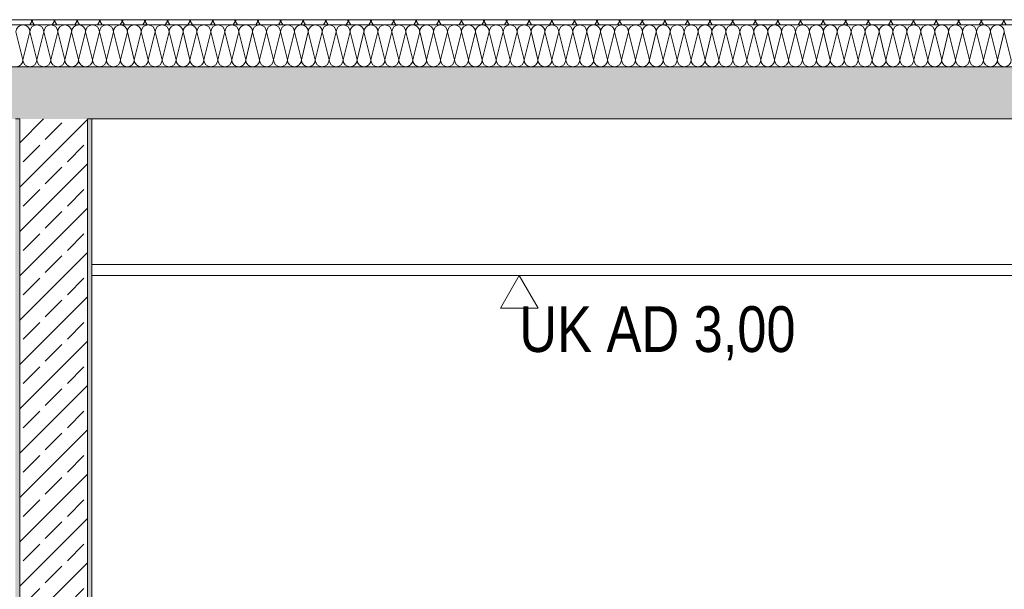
# Model space of a CAD drawing. Header units: metres. Extents: x 0 to 334, y 0 to 60.
# Tile 49 of 72: x 96.35 to 100.13, y 14.72 to 16.9. Entities that reach past the tile are written whole.
import ezdxf

# ---------------------------------------------------------------- set-up
doc = ezdxf.new("R2010")
doc.units = ezdxf.units.M
doc.header["$MEASUREMENT"] = 0
for name, color, linetype in [('94 Genehmigungsplanung Bemaßung', 7, 'Continuous'), ('Neubau_10 Wand außen', 7, 'Continuous'), ('Neubau_20 Abhangdecke', 7, 'Continuous'), ('Neubau_30 Dach', 7, 'Continuous'), ('Neubau_94 Genehmigungsplanung Bemaßung', 7, 'Continuous')]:
    doc.layers.add(name, color=color, linetype=linetype)
doc.styles.add('ERSTELLTER_STIL_1', font='ARIALN.TTF')
doc.dimstyles.new('ERSTELLTER_STIL__1', dxfattribs={"dimtxt": 0.175, "dimasz": 0.095143, "dimexe": 0.18, "dimexo": 0.0625, "dimgap": 0, "dimtad": 1, "dimzin": 0, "dimdsep": 46, "dimtxsty": 'ERSTELLTER_STIL_1', "dimblk": 'ARROWHEAD_6', "dimblk1": 'ARROWHEAD_6', "dimblk2": 'ARROWHEAD_6', "dimcen": 0.09, "dimse1": 1, "dimse2": 1, "dimclrd": 7, "dimclre": 7, "dimclrt": 7, "dimazin": 0, "dimtfac": 1, "dimtdec": 4, "dimtmove": 0, "dimatfit": 3, "dimfxl": 1, "dimtolj": 1, "dimtzin": 0, "dimarcsym": 0})
pattern_1 = [(45, (111.51342, 12.92067), (-0.0848528, 0.0848528), []), (45, (111.471, 12.9631), (-0.0848528, 0.0848528), [0.09, -0.03])]
pattern_2 = [(45, (111.513422, 12.92067), (-0.01767767, 0.01767767), [0, -0.025])]

# ---------------------------------------------------------------- blocks, each defined once
blk = doc.blocks.new('*X28', base_point=(111.5134, 12.9207))
at = {"layer": 'Neubau_30 Dach', "color": 8, "linetype": 'Continuous', "lineweight": 9}
for p, q in [((96.3668, 16.7473), (96.3401, 16.854)), ((96.3668, 16.7473), (96.3934, 16.854)), ((96.4201, 16.7473), (96.3934, 16.854)), ((96.4201, 16.7473), (96.4468, 16.854)), ((96.4734, 16.7473), (96.4468, 16.854)), ((96.4734, 16.7473), (96.5001, 16.854)), ((96.5268, 16.7473), (96.5001, 16.854)), ((96.5268, 16.7473), (96.5534, 16.854)), ((96.5801, 16.7473), (96.5534, 16.854)), ((96.5801, 16.7473), (96.6068, 16.854)), ((96.6334, 16.7473), (96.6068, 16.854)), ((96.6334, 16.7473), (96.6601, 16.854)), ((96.6868, 16.7473), (96.6601, 16.854)), ((96.6868, 16.7473), (96.7134, 16.854)), ((96.7401, 16.7473), (96.7134, 16.854)), ((96.7401, 16.7473), (96.7668, 16.854)), ((96.7934, 16.7473), (96.7668, 16.854)), ((96.7934, 16.7473), (96.8201, 16.854)), ((96.8468, 16.7473), (96.8201, 16.854)), ((96.8468, 16.7473), (96.8734, 16.854)), ((96.9001, 16.7473), (96.8734, 16.854)), ((96.9001, 16.7473), (96.9268, 16.854)), ((96.9534, 16.7473), (96.9268, 16.854)), ((96.9534, 16.7473), (96.9801, 16.854)), ((97.0068, 16.7473), (96.9801, 16.854)), ((97.0068, 16.7473), (97.0334, 16.854)), ((97.0601, 16.7473), (97.0334, 16.854)), ((97.0601, 16.7473), (97.0868, 16.854)), ((97.1134, 16.7473), (97.0868, 16.854)), ((97.1134, 16.7473), (97.1401, 16.854)), ((97.1668, 16.7473), (97.1401, 16.854)), ((97.1668, 16.7473), (97.1934, 16.854)), ((97.2201, 16.7473), (97.1934, 16.854)), ((97.2201, 16.7473), (97.2468, 16.854)), ((97.2734, 16.7473), (97.2468, 16.854)), ((97.2734, 16.7473), (97.3001, 16.854)), ((97.3268, 16.7473), (97.3001, 16.854)), ((97.3268, 16.7473), (97.3534, 16.854)), ((97.3801, 16.7473), (97.3534, 16.854)), ((97.3801, 16.7473), (97.4068, 16.854)), ((97.4334, 16.7473), (97.4068, 16.854)), ((97.4334, 16.7473), (97.4601, 16.854)), ((97.4868, 16.7473), (97.4601, 16.854)), ((97.4868, 16.7473), (97.5134, 16.854)), ((97.5401, 16.7473), (97.5134, 16.854)), ((97.5401, 16.7473), (97.5668, 16.854)), ((97.5934, 16.7473), (97.5668, 16.854)), ((97.5934, 16.7473), (97.6201, 16.854)), ((97.6468, 16.7473), (97.6201, 16.854)), ((97.6468, 16.7473), (97.6734, 16.854)), ((97.7001, 16.7473), (97.6734, 16.854)), ((97.7001, 16.7473), (97.7268, 16.854)), ((97.7534, 16.7473), (97.7268, 16.854)), ((97.7534, 16.7473), (97.7801, 16.854)), ((97.8068, 16.7473), (97.7801, 16.854)), ((97.8068, 16.7473), (97.8334, 16.854)), ((97.8601, 16.7473), (97.8334, 16.854)), ((97.8601, 16.7473), (97.8868, 16.854)), ((97.9134, 16.7473), (97.8868, 16.854)), ((97.9134, 16.7473), (97.9401, 16.854)), ((97.9668, 16.7473), (97.9401, 16.854)), ((97.9668, 16.7473), (97.9934, 16.854)), ((98.0201, 16.7473), (97.9934, 16.854)), ((98.0201, 16.7473), (98.0468, 16.854)), ((98.0734, 16.7473), (98.0468, 16.854)), ((98.0734, 16.7473), (98.1001, 16.854)), ((98.1268, 16.7473), (98.1001, 16.854)), ((98.1268, 16.7473), (98.1534, 16.854)), ((98.1801, 16.7473), (98.1534, 16.854)), ((98.1801, 16.7473), (98.2068, 16.854)), ((98.2334, 16.7473), (98.2068, 16.854)), ((98.2334, 16.7473), (98.2601, 16.854)), ((98.2868, 16.7473), (98.2601, 16.854)), ((98.2868, 16.7473), (98.3134, 16.854)), ((98.3401, 16.7473), (98.3134, 16.854)), ((98.3401, 16.7473), (98.3668, 16.854)), ((98.3934, 16.7473), (98.3668, 16.854)), ((98.3934, 16.7473), (98.4201, 16.854)), ((98.4468, 16.7473), (98.4201, 16.854)), ((98.4468, 16.7473), (98.4734, 16.854)), ((98.5001, 16.7473), (98.4734, 16.854)), ((98.5001, 16.7473), (98.5268, 16.854)), ((98.5534, 16.7473), (98.5268, 16.854)), ((98.5534, 16.7473), (98.5801, 16.854)), ((98.6068, 16.7473), (98.5801, 16.854)), ((98.6068, 16.7473), (98.6334, 16.854)), ((98.6601, 16.7473), (98.6334, 16.854)), ((98.6601, 16.7473), (98.6868, 16.854)), ((98.7134, 16.7473), (98.6868, 16.854)), ((98.7134, 16.7473), (98.7401, 16.854)), ((98.7668, 16.7473), (98.7401, 16.854)), ((98.7668, 16.7473), (98.7934, 16.854)), ((98.8201, 16.7473), (98.7934, 16.854)), ((98.8201, 16.7473), (98.8468, 16.854)), ((98.8734, 16.7473), (98.8468, 16.854)), ((98.8734, 16.7473), (98.9001, 16.854)), ((98.9268, 16.7473), (98.9001, 16.854)), ((98.9268, 16.7473), (98.9534, 16.854)), ((98.9801, 16.7473), (98.9534, 16.854)), ((98.9801, 16.7473), (99.0068, 16.854)), ((99.0334, 16.7473), (99.0068, 16.854)), ((99.0334, 16.7473), (99.0601, 16.854)), ((99.0868, 16.7473), (99.0601, 16.854)), ((99.0868, 16.7473), (99.1134, 16.854)), ((99.1401, 16.7473), (99.1134, 16.854)), ((99.1401, 16.7473), (99.1668, 16.854)), ((99.1934, 16.7473), (99.1668, 16.854)), ((99.1934, 16.7473), (99.2201, 16.854)), ((99.2468, 16.7473), (99.2201, 16.854)), ((99.2468, 16.7473), (99.2734, 16.854)), ((99.3001, 16.7473), (99.2734, 16.854)), ((99.3001, 16.7473), (99.3268, 16.854)), ((99.3534, 16.7473), (99.3268, 16.854)), ((99.3534, 16.7473), (99.3801, 16.854)), ((99.4068, 16.7473), (99.3801, 16.854)), ((99.4068, 16.7473), (99.4334, 16.854)), ((99.4601, 16.7473), (99.4334, 16.854)), ((99.4601, 16.7473), (99.4868, 16.854)), ((99.5134, 16.7473), (99.4868, 16.854)), ((99.5134, 16.7473), (99.5401, 16.854)), ((99.5668, 16.7473), (99.5401, 16.854)), ((99.5668, 16.7473), (99.5934, 16.854)), ((99.6201, 16.7473), (99.5934, 16.854)), ((99.6201, 16.7473), (99.6468, 16.854)), ((99.6734, 16.7473), (99.6468, 16.854)), ((99.6734, 16.7473), (99.7001, 16.854)), ((99.7268, 16.7473), (99.7001, 16.854)), ((99.7268, 16.7473), (99.7534, 16.854)), ((99.7801, 16.7473), (99.7534, 16.854)), ((99.7801, 16.7473), (99.8068, 16.854)), ((99.8334, 16.7473), (99.8068, 16.854)), ((99.8334, 16.7473), (99.8601, 16.854)), ((99.8868, 16.7473), (99.8601, 16.854)), ((99.8868, 16.7473), (99.9134, 16.854)), ((99.9401, 16.7473), (99.9134, 16.854)), ((99.9401, 16.7473), (99.9668, 16.854)), ((99.9934, 16.7473), (99.9668, 16.854)), ((99.9934, 16.7473), (100.0201, 16.854)), ((100.0468, 16.7473), (100.0201, 16.854)), ((100.0468, 16.7473), (100.0734, 16.854)), ((100.1001, 16.7473), (100.0734, 16.854)), ((100.1001, 16.7473), (100.1268, 16.854)), ((100.1534, 16.7473), (100.1268, 16.854))]:
    blk.add_line(p, q, dxfattribs=at)
for centre, start, end in [((96.3668, 16.854), 90, 180), ((96.3668, 16.854), 0, 90), ((96.4201, 16.854), 90, 180), ((96.4201, 16.854), 0, 90), ((96.4734, 16.854), 90, 180), ((96.4734, 16.854), 0, 90), ((96.5268, 16.854), 90, 180), ((96.5268, 16.854), 0, 90), ((96.5801, 16.854), 90, 180), ((96.5801, 16.854), 0, 90), ((96.6334, 16.854), 90, 180), ((96.6334, 16.854), 0, 90), ((96.6868, 16.854), 90, 180), ((96.6868, 16.854), 0, 90), ((96.7401, 16.854), 90, 180), ((96.7401, 16.854), 0, 90), ((96.7934, 16.854), 90, 180), ((96.7934, 16.854), 0, 90), ((96.8468, 16.854), 90, 180), ((96.8468, 16.854), 0, 90), ((96.9001, 16.854), 90, 180), ((96.9001, 16.854), 0, 90), ((96.9534, 16.854), 90, 180), ((96.9534, 16.854), 0, 90), ((97.0068, 16.854), 90, 180), ((97.0068, 16.854), 0, 90), ((97.0601, 16.854), 90, 180), ((97.0601, 16.854), 0, 90), ((97.1134, 16.854), 90, 180), ((97.1134, 16.854), 0, 90), ((97.1668, 16.854), 90, 180), ((97.1668, 16.854), 0, 90), ((97.2201, 16.854), 90, 180), ((97.2201, 16.854), 0, 90), ((97.2734, 16.854), 90, 180), ((97.2734, 16.854), 0, 90), ((97.3268, 16.854), 90, 180), ((97.3268, 16.854), 0, 90), ((97.3801, 16.854), 90, 180), ((97.3801, 16.854), 0, 90), ((97.4334, 16.854), 90, 180), ((97.4334, 16.854), 0, 90), ((97.4868, 16.854), 90, 180), ((97.4868, 16.854), 0, 90), ((97.5401, 16.854), 90, 180), ((97.5401, 16.854), 0, 90), ((97.5934, 16.854), 90, 180), ((97.5934, 16.854), 0, 90), ((97.6468, 16.854), 90, 180), ((97.6468, 16.854), 0, 90), ((97.7001, 16.854), 90, 180), ((97.7001, 16.854), 0, 90), ((97.7534, 16.854), 90, 180), ((97.7534, 16.854), 0, 90), ((97.8068, 16.854), 90, 180), ((97.8068, 16.854), 0, 90), ((97.8601, 16.854), 90, 180), ((97.8601, 16.854), 0, 90), ((97.9134, 16.854), 90, 180), ((97.9134, 16.854), 0, 90), ((97.9668, 16.854), 90, 180), ((97.9668, 16.854), 0, 90), ((98.0201, 16.854), 90, 180), ((98.0201, 16.854), 0, 90), ((98.0734, 16.854), 90, 180), ((98.0734, 16.854), 0, 90), ((98.1268, 16.854), 90, 180), ((98.1268, 16.854), 0, 90), ((98.1801, 16.854), 90, 180), ((98.1801, 16.854), 0, 90), ((98.2334, 16.854), 90, 180), ((98.2334, 16.854), 0, 90), ((98.2868, 16.854), 90, 180), ((98.2868, 16.854), 0, 90), ((98.3401, 16.854), 90, 180), ((98.3401, 16.854), 0, 90), ((98.3934, 16.854), 90, 180), ((98.3934, 16.854), 0, 90), ((98.4468, 16.854), 90, 180), ((98.4468, 16.854), 0, 90), ((98.5001, 16.854), 90, 180), ((98.5001, 16.854), 0, 90), ((98.5534, 16.854), 90, 180), ((98.5534, 16.854), 0, 90), ((98.6068, 16.854), 90, 180), ((98.6068, 16.854), 0, 90), ((98.6601, 16.854), 90, 180), ((98.6601, 16.854), 0, 90), ((98.7134, 16.854), 90, 180), ((98.7134, 16.854), 0, 90), ((98.7668, 16.854), 90, 180), ((98.7668, 16.854), 0, 90), ((98.8201, 16.854), 90, 180), ((98.8201, 16.854), 0, 90), ((98.8734, 16.854), 90, 180), ((98.8734, 16.854), 0, 90), ((98.9268, 16.854), 90, 180), ((98.9268, 16.854), 0, 90), ((98.9801, 16.854), 90, 180), ((98.9801, 16.854), 0, 90), ((99.0334, 16.854), 90, 180), ((99.0334, 16.854), 0, 90), ((99.0868, 16.854), 90, 180), ((99.0868, 16.854), 0, 90), ((99.1401, 16.854), 90, 180), ((99.1401, 16.854), 0, 90), ((99.1934, 16.854), 90, 180), ((99.1934, 16.854), 0, 90), ((99.2468, 16.854), 90, 180), ((99.2468, 16.854), 0, 90), ((99.3001, 16.854), 90, 180), ((99.3001, 16.854), 0, 90), ((99.3534, 16.854), 90, 180), ((99.3534, 16.854), 0, 90), ((99.4068, 16.854), 90, 180), ((99.4068, 16.854), 0, 90), ((99.4601, 16.854), 90, 180), ((99.4601, 16.854), 0, 90), ((99.5134, 16.854), 90, 180), ((99.5134, 16.854), 0, 90), ((99.5668, 16.854), 90, 180), ((99.5668, 16.854), 0, 90), ((99.6201, 16.854), 90, 180), ((99.6201, 16.854), 0, 90), ((99.6734, 16.854), 90, 180), ((99.6734, 16.854), 0, 90), ((99.7268, 16.854), 90, 180), ((99.7268, 16.854), 0, 90), ((99.7801, 16.854), 90, 180), ((99.7801, 16.854), 0, 90), ((99.8334, 16.854), 90, 180), ((99.8334, 16.854), 0, 90), ((99.8868, 16.854), 90, 180), ((99.8868, 16.854), 0, 90), ((99.9401, 16.854), 90, 180), ((99.9401, 16.854), 0, 90), ((99.9934, 16.854), 90, 180), ((99.9934, 16.854), 0, 90), ((100.0468, 16.854), 90, 180), ((100.0468, 16.854), 0, 90), ((100.1001, 16.854), 90, 180), ((100.1001, 16.854), 0, 90), ((96.3401, 16.7473), 270, 0), ((96.3934, 16.7473), 180, 270), ((96.3934, 16.7473), 270, 0), ((96.4468, 16.7473), 180, 270), ((96.4468, 16.7473), 270, 0), ((96.5001, 16.7473), 180, 270), ((96.5001, 16.7473), 270, 0), ((96.5534, 16.7473), 180, 270), ((96.5534, 16.7473), 270, 0), ((96.6068, 16.7473), 180, 270), ((96.6068, 16.7473), 270, 0), ((96.6601, 16.7473), 180, 270), ((96.6601, 16.7473), 270, 0), ((96.7134, 16.7473), 180, 270), ((96.7134, 16.7473), 270, 0), ((96.7668, 16.7473), 180, 270), ((96.7668, 16.7473), 270, 0), ((96.8201, 16.7473), 180, 270), ((96.8201, 16.7473), 270, 0), ((96.8734, 16.7473), 180, 270), ((96.8734, 16.7473), 270, 0), ((96.9268, 16.7473), 180, 270), ((96.9268, 16.7473), 270, 0), ((96.9801, 16.7473), 180, 270), ((96.9801, 16.7473), 270, 0), ((97.0334, 16.7473), 180, 270), ((97.0334, 16.7473), 270, 0), ((97.0868, 16.7473), 180, 270), ((97.0868, 16.7473), 270, 0), ((97.1401, 16.7473), 180, 270), ((97.1401, 16.7473), 270, 0), ((97.1934, 16.7473), 180, 270), ((97.1934, 16.7473), 270, 0), ((97.2468, 16.7473), 180, 270), ((97.2468, 16.7473), 270, 0), ((97.3001, 16.7473), 180, 270), ((97.3001, 16.7473), 270, 0), ((97.3534, 16.7473), 180, 270), ((97.3534, 16.7473), 270, 0), ((97.4068, 16.7473), 180, 270), ((97.4068, 16.7473), 270, 0), ((97.4601, 16.7473), 180, 270), ((97.4601, 16.7473), 270, 0), ((97.5134, 16.7473), 180, 270), ((97.5134, 16.7473), 270, 0), ((97.5668, 16.7473), 180, 270), ((97.5668, 16.7473), 270, 0), ((97.6201, 16.7473), 180, 270), ((97.6201, 16.7473), 270, 0), ((97.6734, 16.7473), 180, 270), ((97.6734, 16.7473), 270, 0), ((97.7268, 16.7473), 180, 270), ((97.7268, 16.7473), 270, 0), ((97.7801, 16.7473), 180, 270), ((97.7801, 16.7473), 270, 0), ((97.8334, 16.7473), 180, 270), ((97.8334, 16.7473), 270, 0), ((97.8868, 16.7473), 180, 270), ((97.8868, 16.7473), 270, 0), ((97.9401, 16.7473), 180, 270), ((97.9401, 16.7473), 270, 0), ((97.9934, 16.7473), 180, 270), ((97.9934, 16.7473), 270, 0), ((98.0468, 16.7473), 180, 270), ((98.0468, 16.7473), 270, 0), ((98.1001, 16.7473), 180, 270), ((98.1001, 16.7473), 270, 0), ((98.1534, 16.7473), 180, 270), ((98.1534, 16.7473), 270, 0), ((98.2068, 16.7473), 180, 270), ((98.2068, 16.7473), 270, 0), ((98.2601, 16.7473), 180, 270), ((98.2601, 16.7473), 270, 0), ((98.3134, 16.7473), 180, 270), ((98.3134, 16.7473), 270, 0), ((98.3668, 16.7473), 180, 270), ((98.3668, 16.7473), 270, 0), ((98.4201, 16.7473), 180, 270), ((98.4201, 16.7473), 270, 0), ((98.4734, 16.7473), 180, 270), ((98.4734, 16.7473), 270, 0), ((98.5268, 16.7473), 180, 270), ((98.5268, 16.7473), 270, 0), ((98.5801, 16.7473), 180, 270), ((98.5801, 16.7473), 270, 0), ((98.6334, 16.7473), 180, 270), ((98.6334, 16.7473), 270, 0), ((98.6868, 16.7473), 180, 270), ((98.6868, 16.7473), 270, 0), ((98.7401, 16.7473), 180, 270), ((98.7401, 16.7473), 270, 0), ((98.7934, 16.7473), 180, 270), ((98.7934, 16.7473), 270, 0), ((98.8468, 16.7473), 180, 270), ((98.8468, 16.7473), 270, 0), ((98.9001, 16.7473), 180, 270), ((98.9001, 16.7473), 270, 0), ((98.9534, 16.7473), 180, 270), ((98.9534, 16.7473), 270, 0), ((99.0068, 16.7473), 180, 270), ((99.0068, 16.7473), 270, 0), ((99.0601, 16.7473), 180, 270), ((99.0601, 16.7473), 270, 0), ((99.1134, 16.7473), 180, 270), ((99.1134, 16.7473), 270, 0), ((99.1668, 16.7473), 180, 270), ((99.1668, 16.7473), 270, 0), ((99.2201, 16.7473), 180, 270), ((99.2201, 16.7473), 270, 0), ((99.2734, 16.7473), 180, 270), ((99.2734, 16.7473), 270, 0), ((99.3268, 16.7473), 180, 270), ((99.3268, 16.7473), 270, 0), ((99.3801, 16.7473), 180, 270), ((99.3801, 16.7473), 270, 0), ((99.4334, 16.7473), 180, 270), ((99.4334, 16.7473), 270, 0), ((99.4868, 16.7473), 180, 270), ((99.4868, 16.7473), 270, 0), ((99.5401, 16.7473), 180, 270), ((99.5401, 16.7473), 270, 0), ((99.5934, 16.7473), 180, 270), ((99.5934, 16.7473), 270, 0), ((99.6468, 16.7473), 180, 270), ((99.6468, 16.7473), 270, 0), ((99.7001, 16.7473), 180, 270), ((99.7001, 16.7473), 270, 0), ((99.7534, 16.7473), 180, 270), ((99.7534, 16.7473), 270, 0), ((99.8068, 16.7473), 180, 270), ((99.8068, 16.7473), 270, 0), ((99.8601, 16.7473), 180, 270), ((99.8601, 16.7473), 270, 0), ((99.9134, 16.7473), 180, 270), ((99.9134, 16.7473), 270, 0), ((99.9668, 16.7473), 180, 270), ((99.9668, 16.7473), 270, 0), ((100.0201, 16.7473), 180, 270), ((100.0201, 16.7473), 270, 0), ((100.0734, 16.7473), 180, 270), ((100.0734, 16.7473), 270, 0), ((100.1268, 16.7473), 180, 270), ((100.1268, 16.7473), 270, 0)]:
    blk.add_arc(centre, 0.0267, start, end, dxfattribs=at)
blk = doc.blocks.new('*D76', base_point=(111.5134, 12.9207))
at = {"layer": '94 Genehmigungsplanung Bemaßung', "color": 7, "linetype": 'Continuous', "lineweight": 9}
for p, q in [((102.0466, 15.9707), (102.1468, 15.8706)), ((102.1906, 15.9207), (102.0028, 15.9207)), ((102.0967, 12.9207), (102.0967, 15.9207)), ((102.0466, 12.9707), (102.1468, 12.8706)), ((102.1906, 12.9207), (102.0028, 12.9207))]:
    blk.add_line(p, q, dxfattribs=at)
at = {"layer": '94 Genehmigungsplanung Bemaßung', "color": 7, "lineweight": 9, "char_height": 0.175, "attachment_point": 7, "rotation": 90, "style": 'ERSTELLTER_STIL_1'}
for s, insert in [('\\A1;{\\pql;\\fArial Narrow|b0|i0|c0|p0;\\W1.000000;3,00}', (102.0617, 14.2235)), ('\\A1;{\\pql;\\fArial Narrow|b0|i0|c0|p0;\\W1.000000;23}', (102.0617, 12.9707))]:
    blk.add_mtext(s, dxfattribs=dict(at, insert=insert))
blk = doc.blocks.new('ARROWHEAD_6')
at = {"color": 0, "linetype": 'Continuous', "lineweight": 0}
for p, q in [((-0.5, -0.5), (0.5, 0.5)), ((0, 0), (-1, 0))]:
    blk.add_line(p, q, dxfattribs=at)
blk = doc.blocks.new('*D77', base_point=(111.5134, 12.9207))
at = {"layer": '94 Genehmigungsplanung Bemaßung', "color": 7, "linetype": 'Continuous', "lineweight": 9}
for p, q in [((102.0466, 16.5707), (102.1468, 16.4706)), ((102.1906, 16.5207), (102.0028, 16.5207)), ((102.0967, 15.9207), (102.0967, 16.5207)), ((102.0466, 15.9707), (102.1468, 15.8706)), ((102.1906, 15.9207), (102.0028, 15.9207))]:
    blk.add_line(p, q, dxfattribs=at)
at = {"layer": '94 Genehmigungsplanung Bemaßung', "color": 7, "lineweight": 9, "insert": (102.0617, 16.108), "char_height": 0.175, "attachment_point": 7, "rotation": 90, "style": 'ERSTELLTER_STIL_1'}
blk.add_mtext('\\A1;{\\pql;\\fArial Narrow|b0|i0|c0|p0;\\W1.000000;60}', dxfattribs=at)
blk = doc.blocks.new('*D78', base_point=(111.5134, 12.9207))
at = {"layer": '94 Genehmigungsplanung Bemaßung', "color": 7, "linetype": 'Continuous', "lineweight": 9}
for p, q in [((102.0967, 16.7207), (102.0967, 16.7958)), ((102.1468, 16.6706), (102.0466, 16.7707)), ((102.1906, 16.7207), (102.0028, 16.7207)), ((102.0967, 16.5207), (102.0967, 16.7207)), ((102.0466, 16.5707), (102.1468, 16.4706)), ((102.1906, 16.5207), (102.0028, 16.5207))]:
    blk.add_line(p, q, dxfattribs=at)
at = {"layer": '94 Genehmigungsplanung Bemaßung', "color": 7, "lineweight": 9, "insert": (102.0617, 16.7707), "char_height": 0.175, "attachment_point": 7, "rotation": 90, "style": 'ERSTELLTER_STIL_1'}
blk.add_mtext('\\A1;{\\pql;\\fArial Narrow|b0|i0|c0|p0;\\W1.000000;20}', dxfattribs=at)
blk = doc.blocks.new('*D80', base_point=(111.5134, 12.9207))
at = {"layer": 'Neubau_94 Genehmigungsplanung Bemaßung', "color": 7, "linetype": 'Continuous', "lineweight": 9}
for p, q in [((101.2466, 16.5707), (101.3468, 16.4706)), ((101.3906, 16.5207), (101.2028, 16.5207)), ((101.2967, 12.6907), (101.2967, 16.5207)), ((101.2466, 12.7407), (101.3468, 12.6406)), ((101.3906, 12.6907), (101.2028, 12.6907))]:
    blk.add_line(p, q, dxfattribs=at)
at = {"layer": 'Neubau_94 Genehmigungsplanung Bemaßung', "color": 7, "lineweight": 9, "char_height": 0.175, "attachment_point": 7, "rotation": 90, "style": 'ERSTELLTER_STIL_1'}
for s, insert in [('\\A1;{\\pql;\\fArial Narrow|b0|i0|c0|p0;\\W1.000000;20}', (101.2617, 16.2452)), ('\\A1;{\\pql;\\fArial Narrow|b0|i0|c0|p0;\\W1.000000;3,83}', (101.2617, 14.4085))]:
    blk.add_mtext(s, dxfattribs=dict(at, insert=insert))
blk = doc.blocks.new('*D81', base_point=(111.5134, 12.9207))
at = {"layer": 'Neubau_94 Genehmigungsplanung Bemaßung', "color": 7, "linetype": 'Continuous', "lineweight": 9}
for p, q in [((101.2967, 16.7207), (101.2967, 16.7958)), ((101.3468, 16.6706), (101.2466, 16.7707)), ((101.3906, 16.7207), (101.2028, 16.7207)), ((101.2967, 16.5207), (101.2967, 16.7207)), ((101.2466, 16.5707), (101.3468, 16.4706)), ((101.3906, 16.5207), (101.2028, 16.5207))]:
    blk.add_line(p, q, dxfattribs=at)
blk = doc.blocks.new('*D82', base_point=(111.5134, 12.9207))
at = {"layer": 'Neubau_94 Genehmigungsplanung Bemaßung', "color": 7, "linetype": 'Continuous', "lineweight": 9}
for p, q in [((100.4466, 16.5707), (100.5468, 16.4706)), ((100.5906, 16.5207), (100.4028, 16.5207)), ((100.4967, 12.9207), (100.4967, 16.5207)), ((100.4466, 12.9707), (100.5468, 12.8706)), ((100.5906, 12.9207), (100.4028, 12.9207)), ((100.4967, 12.8456), (100.4967, 12.9207))]:
    blk.add_line(p, q, dxfattribs=at)
at = {"layer": 'Neubau_94 Genehmigungsplanung Bemaßung', "color": 7, "lineweight": 9, "char_height": 0.175, "attachment_point": 7, "rotation": 90, "style": 'ERSTELLTER_STIL_1'}
for s, insert in [('\\A1;{\\pql;\\fArial Narrow|b0|i0|c0|p0;\\W1.000000;20}', (100.4617, 16.2452)), ('\\A1;{\\pql;\\fArial Narrow|b0|i0|c0|p0;\\W1.000000;3,60}', (100.4617, 14.5235))]:
    blk.add_mtext(s, dxfattribs=dict(at, insert=insert))
blk = doc.blocks.new('*D83', base_point=(111.5134, 12.9207))
at = {"layer": 'Neubau_94 Genehmigungsplanung Bemaßung', "color": 7, "linetype": 'Continuous', "lineweight": 9}
for p, q in [((100.4967, 16.7207), (100.4967, 16.7958)), ((100.5468, 16.6706), (100.4466, 16.7707)), ((100.5906, 16.7207), (100.4028, 16.7207)), ((100.4967, 16.5207), (100.4967, 16.7207)), ((100.4466, 16.5707), (100.5468, 16.4706))]:
    blk.add_line(p, q, dxfattribs=at)

msp = doc.modelspace()

# ---------------------------------------------------------------- hatches: boundary and pattern name
at = {"layer": 'Neubau_10 Wand außen', "linetype": 'Continuous', "lineweight": 0, "true_color": 0x000000}
h = msp.add_hatch(dxfattribs=at)
h.set_pattern_fill('Gips_0001', color=18, style=0, pattern_type=2)
h.set_pattern_definition(pattern_2)
h.paths.add_polyline_path([(96.3381, 16.5207), (96.3381, 12.9207), (96.3543, 12.9207), (96.3543, 16.5207)])
h = msp.add_hatch(dxfattribs=at)
h.set_pattern_fill('Beton_Stahlbeton_0001', color=18, style=0, pattern_type=2)
h.set_pattern_definition(pattern_1)
h.paths.add_polyline_path([(96.3543, 12.9207), (96.3543, 12.8107), (96.6141, 12.8107), (96.6141, 12.9207), (96.6141, 16.5207), (96.3543, 16.5207)])
h = msp.add_hatch(dxfattribs=at)
h.set_pattern_fill('Gips_0001', color=18, style=0, pattern_type=2)
h.set_pattern_definition(pattern_2)
h.paths.add_polyline_path([(96.6303, 16.5207), (96.6141, 16.5207), (96.6141, 12.9207), (96.6303, 12.9207)])
at = {"layer": 'Neubau_30 Dach', "linetype": 'Continuous', "lineweight": 0, "true_color": 0x000000}
h = msp.add_hatch(dxfattribs=at)
h.set_pattern_fill('Dämmung_weich_0001', color=18, style=0, pattern_type=2)
h.set_pattern_definition([(60, (111.51342, 12.92067), (-0.0649519, 0.0375), []), (120, (111.51342, 12.92067), (0.0649519, 0.0375), [])])
h.paths.add_polyline_path([(93.5401, 16.8807), (107.7697, 16.8807), (107.7697, 16.9007), (93.5401, 16.9007)])
h = msp.add_hatch(dxfattribs=at)
h.set_pattern_fill('Beton_Stahlbeton_0001', color=18, style=0, pattern_type=2)
h.set_pattern_definition(pattern_1)
h.paths.add_polyline_path([(93.1071, 16.5207), (108.1697, 16.5207), (108.1697, 16.7207), (107.9297, 16.7207), (93.3669, 16.7207), (93.1071, 16.7207)])

# ---------------------------------------------------------------- linework, layer by layer
at = {"layer": 'Neubau_10 Wand außen', "color": 7, "linetype": 'Continuous', "lineweight": 13}
for p, q in [((96.6303, 16.5207), (96.6303, 15.9638)), ((96.6303, 15.9638), (96.6303, 15.9217)), ((96.6303, 15.9217), (96.6303, 12.9207))]:
    msp.add_line(p, q, dxfattribs=at)
at = {"layer": 'Neubau_10 Wand außen', "color": 7, "linetype": 'Continuous', "lineweight": 13, "flags": 128}
for points in [[(96.3543, 16.5207), (96.3543, 12.9207), (96.3543, 12.9057), (96.3543, 12.8407), (96.3543, 12.8107)], [(96.6141, 16.5207), (96.6141, 12.9207), (96.6141, 12.9057), (96.6141, 12.8407), (96.6141, 12.8107)]]:
    msp.add_lwpolyline(points, dxfattribs=at)
at = {"layer": 'Neubau_20 Abhangdecke', "color": 8, "linetype": 'Continuous', "lineweight": 9}
for p, q in [((107.9147, 15.9638), (96.6303, 15.9638)), ((107.9147, 15.9217), (96.6303, 15.9217))]:
    msp.add_line(p, q, dxfattribs=at)
at = {"layer": 'Neubau_30 Dach', "color": 7, "linetype": 'Continuous', "lineweight": 13}
for p, q in [((107.7697, 16.8807), (93.5401, 16.8807)), ((107.9297, 16.7207), (93.3669, 16.7207)), ((96.3543, 16.5207), (96.3381, 16.5207)), ((96.6303, 16.5207), (96.6141, 16.5207)), ((107.9147, 16.5207), (96.6303, 16.5207))]:
    msp.add_line(p, q, dxfattribs=at)
at = {"layer": 'Neubau_30 Dach', "color": 7, "linetype": 'Continuous', "lineweight": 13, "flags": 128}
msp.add_lwpolyline([(107.7697, 16.9007), (107.7627, 16.9007), (93.5477, 16.9007), (93.5401, 16.9007)], dxfattribs=at)
at = {"layer": 'Neubau_94 Genehmigungsplanung Bemaßung', "color": 7, "linetype": 'Continuous', "lineweight": 9}
for p, q in [((98.2686, 15.9217), (98.1748, 15.9217)), ((98.2686, 15.9217), (98.196, 15.7965)), ((98.2686, 15.9217), (98.3625, 15.9217)), ((98.3413, 15.7965), (98.2686, 15.9217)), ((98.196, 15.7965), (98.3413, 15.7965))]:
    msp.add_line(p, q, dxfattribs=at)

# ---------------------------------------------------------------- block references
at = {"layer": 'Neubau_30 Dach', "lineweight": 0}
msp.add_blockref('*X28', (111.5134, 12.9207), dxfattribs=at)

# ---------------------------------------------------------------- texts
at = {"layer": 'Neubau_94 Genehmigungsplanung Bemaßung', "color": 7, "lineweight": 9, "insert": (98.2686, 15.5964), "char_height": 0.175, "attachment_point": 7, "style": 'ERSTELLTER_STIL_1'}
msp.add_mtext('\\A1;{\\pql;\\fArial Narrow|b0|i0|c0|p0;\\W1.000000;UK AD 3,00}', dxfattribs=at)

# ---------------------------------------------------------------- dimensions: what is measured, and where the dimension line sits
at = {"layer": '94 Genehmigungsplanung Bemaßung', "color": 7, "linetype": 'Continuous', "lineweight": 9}
for base, p1, p2, picture, middle in [((102.0967, 16.7207), (93.1234, 16.5207), (93.3831, 16.7207), '*D78', (101.9742, 16.9039)), ((102.0967, 16.5207), (93.7463, 15.9207), (93.1234, 16.5207), '*D77', (101.9742, 16.2412)), ((102.0967, 15.9207), (136.3204, 12.9207), (93.7463, 15.9207), '*D76', (101.9742, 14.45))]:
    dim = msp.add_linear_dim(base=base, p1=p1, p2=p2, angle=90, dimstyle='ERSTELLTER_STIL__1', dxfattribs=at)
    dim.commit()
    dim.dimension.update_dxf_attribs({"geometry": picture, "text_midpoint": middle, "dimtype": 160, "text_rotation": 90})
at = {"layer": 'Neubau_94 Genehmigungsplanung Bemaßung', "color": 7, "linetype": 'Continuous', "lineweight": 9}
for base, p1, p2, picture, middle in [((101.2967, 16.7207), (93.1071, 16.5207), (93.3669, 16.7207), '*D81', (101.1742, 16.3784)), ((100.4967, 16.7207), (93.1071, 16.5207), (93.3669, 16.7207), '*D83', (100.3742, 16.3784)), ((101.2967, 16.5207), (93.7463, 12.6907), (93.1071, 16.5207), '*D80', (101.1742, 14.635)), ((100.4967, 16.5207), (100.4967, 12.9207), (93.1071, 16.5207), '*D82', (100.3742, 14.75))]:
    dim = msp.add_linear_dim(base=base, p1=p1, p2=p2, angle=90, dimstyle='ERSTELLTER_STIL__1', dxfattribs=at)
    dim.commit()
    dim.dimension.update_dxf_attribs({"geometry": picture, "text_midpoint": middle, "dimtype": 160, "text_rotation": 90})

doc.saveas('drawing.dxf')
